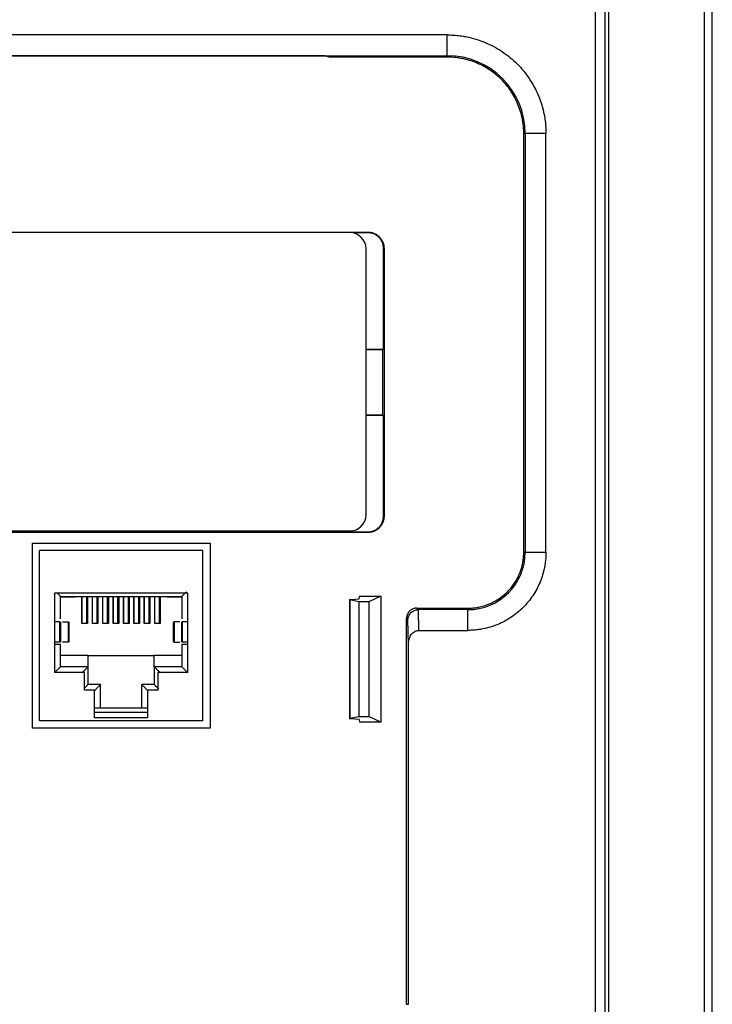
# Model space of a CAD drawing. Header units: millimetres. Extents: x 190.2 to 209.8, y 176 to 224.
# Tile 8 of 9: x 203 to 209.8, y 209.1 to 218.7. Entities that reach past the tile are written whole.
import ezdxf

# ---------------------------------------------------------------- set-up
doc = ezdxf.new("R2010")
doc.units = ezdxf.units.MM

msp = doc.modelspace()

# ---------------------------------------------------------------- linework, layer by layer
at = {"color": 7, "linetype": 'Continuous', "lineweight": 25}
for p, q in [((208.7322, 221.5409), (208.7322, 208.4066)), ((208.5997, 221.4863), (208.5997, 208.4613)), ((208.6997, 208.4611), (208.6997, 221.4864)), ((209.6714, 221.3988), (209.6714, 208.5488)), ((209.75, 207.5488), (209.75, 221.3988)), ((207.1505, 218.5611), (200.7505, 218.5611)), ((207.1505, 218.3576), (207.1505, 218.5611)), ((200.7505, 218.3576), (207.1505, 218.3576)), ((205.9505, 218.3567), (201.9505, 218.3567)), ((205.9909, 218.3433), (205.9505, 218.3567)), ((207.1505, 218.3576), (207.1505, 218.3433)), ((207.1505, 218.3433), (205.9909, 218.3433)), ((207.9005, 213.4883), (207.9005, 217.5933)), ((207.9148, 217.5933), (207.9005, 217.5933)), ((208.1183, 217.5933), (207.9148, 217.5933)), ((207.9148, 217.5933), (207.9148, 213.4883)), ((208.1183, 213.4883), (208.1183, 217.5933)), ((201.531, 216.6271), (206.371, 216.6271)), ((206.1937, 216.6219), (201.5363, 216.6219)), ((206.371, 216.6202), (206.225, 216.6188)), ((206.371, 216.6202), (206.371, 216.6271)), ((206.3531, 213.855), (206.3531, 216.4625)), ((206.5239, 215.4816), (206.5239, 216.4688)), ((206.5294, 216.4688), (206.5239, 216.4688)), ((206.5294, 216.4688), (206.5294, 213.8388)), ((206.3531, 215.48), (206.5239, 215.4816)), ((206.3531, 215.4747), (206.5184, 215.4761)), ((206.5184, 215.4761), (206.5239, 215.4816)), ((206.5184, 214.8314), (206.5184, 215.4761)), ((206.5184, 214.8314), (206.3531, 214.8329)), ((206.5239, 214.8259), (206.3531, 214.8275)), ((206.5184, 214.8314), (206.5239, 214.8259)), ((206.5239, 213.8388), (206.5239, 214.8259)), ((206.5239, 213.8388), (206.5294, 213.8388)), ((201.531, 213.6888), (206.221, 213.6888)), ((206.371, 213.6804), (201.531, 213.6804)), ((201.5363, 213.6956), (206.1937, 213.6956)), ((206.221, 213.6888), (206.221, 213.698)), ((206.221, 213.6888), (206.371, 213.6873)), ((206.371, 213.6873), (206.371, 213.6804)), ((203.0797, 213.575), (204.8223, 213.575)), ((203.0797, 211.7625), (203.0797, 213.575)), ((204.8223, 213.575), (204.8223, 211.7625)), ((203.1505, 211.8338), (203.1505, 213.5038)), ((204.7505, 213.5038), (203.1505, 213.5038)), ((204.7505, 211.8338), (204.7505, 213.5038)), ((207.9148, 213.4883), (207.9005, 213.4883)), ((207.9148, 213.4883), (208.1183, 213.4883)), ((203.3005, 213.0888), (204.6005, 213.0888)), ((203.3005, 212.8038), (203.3005, 213.0888)), ((203.3555, 213.0538), (204.5455, 213.0538)), ((203.3555, 212.8338), (203.3555, 213.0538)), ((203.3555, 213.0493), (203.5005, 213.0493)), ((203.5005, 213.0515), (203.566, 213.0515)), ((203.5005, 213.0493), (203.5005, 213.0515)), ((203.566, 213.0493), (203.5005, 213.0493)), ((203.566, 213.0515), (203.566, 213.0538)), ((203.566, 212.7888), (203.566, 213.0493)), ((203.5685, 212.7888), (203.5685, 213.0538)), ((203.6135, 212.7888), (203.6135, 213.0538)), ((203.621, 213.0515), (203.621, 213.0538)), ((203.621, 213.0515), (203.668, 213.0515)), ((203.621, 213.0493), (203.621, 212.7888)), ((203.668, 213.0493), (203.621, 213.0493)), ((203.668, 213.0515), (203.668, 213.0538)), ((203.668, 212.7888), (203.668, 213.0493)), ((203.6705, 212.7888), (203.6705, 213.0538)), ((203.7155, 212.7888), (203.7155, 213.0538)), ((203.723, 213.0515), (203.723, 213.0538)), ((203.723, 213.0515), (203.77, 213.0515)), ((203.723, 213.0493), (203.723, 212.7888)), ((203.77, 213.0493), (203.723, 213.0493)), ((203.77, 213.0515), (203.77, 213.0538)), ((203.77, 212.7888), (203.77, 213.0493)), ((203.7725, 212.7888), (203.7725, 213.0538)), ((203.8175, 212.7888), (203.8175, 213.0538)), ((203.825, 213.0515), (203.825, 213.0538)), ((203.825, 213.0515), (203.872, 213.0515)), ((203.825, 213.0493), (203.825, 212.7888)), ((203.872, 213.0493), (203.825, 213.0493)), ((203.872, 213.0515), (203.872, 213.0538)), ((203.872, 212.7888), (203.872, 213.0493)), ((203.8745, 212.7888), (203.8745, 213.0538)), ((203.9195, 212.7888), (203.9195, 213.0538)), ((203.927, 213.0515), (203.927, 213.0538)), ((203.927, 213.0515), (203.974, 213.0515)), ((203.927, 213.0493), (203.927, 212.7888)), ((203.974, 213.0493), (203.927, 213.0493)), ((203.974, 213.0515), (203.974, 213.0538)), ((203.974, 212.7888), (203.974, 213.0493)), ((203.9765, 212.7888), (203.9765, 213.0538)), ((204.0215, 212.7888), (204.0215, 213.0538)), ((204.029, 213.0515), (204.029, 213.0538)), ((204.029, 213.0515), (204.076, 213.0515)), ((204.029, 213.0493), (204.029, 212.7888)), ((204.076, 213.0493), (204.029, 213.0493)), ((204.076, 213.0515), (204.076, 213.0538)), ((204.076, 212.7888), (204.076, 213.0493)), ((204.0785, 212.7888), (204.0785, 213.0538)), ((204.1235, 212.7888), (204.1235, 213.0538)), ((204.131, 213.0515), (204.131, 213.0538)), ((204.131, 213.0515), (204.178, 213.0515)), ((204.131, 213.0493), (204.131, 212.7888)), ((204.178, 213.0493), (204.131, 213.0493)), ((204.178, 213.0515), (204.178, 213.0538)), ((204.178, 212.7888), (204.178, 213.0493)), ((204.1805, 212.7888), (204.1805, 213.0538)), ((204.2255, 212.7888), (204.2255, 213.0538)), ((204.233, 213.0515), (204.233, 213.0538)), ((204.233, 213.0515), (204.28, 213.0515)), ((204.233, 213.0493), (204.233, 212.7888)), ((204.28, 213.0493), (204.233, 213.0493)), ((204.28, 213.0515), (204.28, 213.0538)), ((204.28, 212.7888), (204.28, 213.0493)), ((204.2825, 212.7888), (204.2825, 213.0538)), ((204.3275, 212.7888), (204.3275, 213.0538)), ((204.335, 213.0538), (204.335, 213.0515)), ((204.335, 213.0515), (204.4005, 213.0515)), ((204.335, 213.0493), (204.335, 212.7888)), ((204.4005, 213.0493), (204.335, 213.0493)), ((204.4005, 213.0515), (204.4005, 213.0493)), ((204.4005, 213.0493), (204.5455, 213.0493)), ((204.5455, 213.0538), (204.5455, 212.8338)), ((204.6005, 213.0888), (204.6005, 212.8038)), ((206.2851, 213.0298), (206.2891, 213.0578)), ((206.2891, 213.0578), (206.4982, 213.0578)), ((206.4982, 213.0578), (206.381, 213.0008)), ((206.4982, 213.0578), (206.4982, 211.8197)), ((206.191, 213.0245), (206.191, 211.853)), ((206.281, 213.0008), (206.195, 213.0191)), ((206.195, 213.0191), (206.195, 211.8584)), ((206.206, 213.0242), (206.2851, 213.0298)), ((206.381, 213.0008), (206.281, 213.0008)), ((206.281, 213.0008), (206.281, 211.8767)), ((206.381, 213.0008), (206.381, 211.8767)), ((206.8642, 212.9239), (206.8504, 212.9383)), ((206.8504, 212.9383), (207.3505, 212.9383)), ((206.8642, 212.924), (206.8671, 212.7205)), ((207.3505, 212.924), (206.8642, 212.924)), ((207.3505, 212.924), (207.3505, 212.9383)), ((207.3505, 212.7205), (207.3505, 212.924)), ((203.3005, 212.6038), (203.3005, 212.8038)), ((203.3505, 212.6038), (203.3505, 212.8038)), ((203.3562, 212.8038), (203.3562, 212.6038)), ((203.3737, 212.8038), (203.4319, 212.8038)), ((203.4319, 212.8038), (203.4319, 212.6038)), ((203.4405, 212.6036), (203.4405, 212.8039)), ((203.621, 212.7888), (203.566, 212.7888)), ((203.723, 212.7888), (203.668, 212.7888)), ((203.825, 212.7888), (203.77, 212.7888)), ((203.927, 212.7888), (203.872, 212.7888)), ((204.029, 212.7888), (203.974, 212.7888)), ((204.131, 212.7888), (204.076, 212.7888)), ((204.233, 212.7888), (204.178, 212.7888)), ((204.335, 212.7888), (204.28, 212.7888)), ((204.4605, 212.8039), (204.4605, 212.6036)), ((204.4691, 212.8038), (204.4691, 212.6038)), ((204.5273, 212.8038), (204.4691, 212.8038)), ((204.5448, 212.6038), (204.5448, 212.8038)), ((204.5505, 212.8038), (204.5505, 212.6038)), ((204.6005, 212.8038), (204.6005, 212.6038)), ((206.7641, 212.8247), (206.7505, 212.8383)), ((206.7505, 209.0533), (206.7505, 212.8383)), ((206.7683, 212.5796), (206.7641, 212.8247)), ((206.8671, 212.7205), (207.3505, 212.7205)), ((203.3005, 212.3088), (203.3005, 212.6038)), ((203.3555, 212.3638), (203.3555, 212.5838)), ((203.4319, 212.6038), (203.3737, 212.6038)), ((204.4691, 212.6038), (204.5273, 212.6038)), ((204.5455, 212.5838), (204.5455, 212.3638)), ((204.6005, 212.6038), (204.6005, 212.3088)), ((206.7683, 209.0533), (206.7683, 212.5796)), ((203.6255, 212.4738), (203.3555, 212.4738)), ((203.6255, 212.3638), (203.6255, 212.4738)), ((203.6255, 212.4738), (204.2755, 212.4738)), ((204.5455, 212.4738), (204.2755, 212.4738)), ((204.2755, 212.3638), (204.2755, 212.4738)), ((203.6255, 212.3638), (203.3555, 212.3638)), ((203.6255, 212.1888), (203.6255, 212.3638)), ((204.5455, 212.3638), (204.2755, 212.3638)), ((204.2755, 212.3638), (204.2755, 212.1888)), ((203.5905, 212.3088), (203.3005, 212.3088)), ((203.5905, 212.1338), (203.5905, 212.3088)), ((204.3105, 212.3088), (204.3105, 212.1338)), ((204.6005, 212.3088), (204.3105, 212.3088)), ((203.748, 212.1888), (203.6255, 212.1888)), ((203.748, 211.9588), (203.748, 212.1888)), ((204.2755, 212.1888), (204.153, 212.1888)), ((204.153, 211.9588), (204.153, 212.1888)), ((203.6905, 212.1338), (203.5905, 212.1338)), ((203.6905, 211.8638), (203.6905, 212.1338)), ((204.2105, 212.1338), (204.2105, 211.8638)), ((204.3105, 212.1338), (204.2105, 212.1338)), ((204.2105, 211.9588), (203.6905, 211.9588)), ((204.2105, 211.9138), (203.6905, 211.9138)), ((204.7505, 211.8338), (203.1505, 211.8338)), ((204.2105, 211.8638), (203.6905, 211.8638)), ((206.195, 211.8584), (206.281, 211.8767)), ((206.2851, 211.8478), (206.206, 211.8534)), ((206.281, 211.8767), (206.381, 211.8767)), ((206.2851, 211.8478), (206.2891, 211.8197)), ((206.4982, 211.8197), (206.2891, 211.8197)), ((206.4982, 211.8197), (206.381, 211.8767)), ((204.8223, 211.7625), (203.0797, 211.7625)), ((206.7505, 209.0533), (206.7683, 209.0533))]:
    msp.add_line(p, q, dxfattribs=at)
for centre, radius, start, end in [((207.1505, 217.5933), 0.7643, 0, 90), ((207.3505, 213.4883), 0.5643, 270, 0)]:
    msp.add_arc(centre, radius, start, end, dxfattribs=at)
for centre, major_axis, start_param, end_param in [((206.1925, 216.4613), (0.114, 0.114), 5.501585, 7.064785), ((206.1925, 213.8563), (-0.114, 0.114), 2.359993, 3.923193)]:
    msp.add_ellipse(centre, major_axis=major_axis, ratio=0.992433, start_param=start_param, end_param=end_param, dxfattribs=at)
for points, knots in [([(207.1505, 218.5611), (207.161, 218.561), (207.1819, 218.5608), (207.2132, 218.5592), (207.2444, 218.5567), (207.2756, 218.5531), (207.3066, 218.5486), (207.3587, 218.5392), (207.431, 218.5212), (207.5214, 218.4889), (207.6083, 218.4478), (207.7169, 218.3824), (207.8392, 218.2819), (207.9397, 218.1597), (208.005, 218.0511), (208.0461, 217.9642), (208.0784, 217.8738), (208.099, 217.7913), (208.1108, 217.7185), (208.1171, 217.656), (208.1179, 217.6142), (208.1183, 217.5933)], [0, 0, 0, 0, 0.020674, 0.0413065, 0.0619191, 0.0825336, 0.1031718, 0.1238554, 0.1869599, 0.2500991, 0.3132036, 0.3763429, 0.500008, 0.6236732, 0.6867777, 0.7499169, 0.8130214, 0.8761607, 0.9174618, 0.9586835, 1, 1, 1, 1]), ([(207.9005, 217.5933), (207.9004, 217.6014), (207.9003, 217.6176), (207.8991, 217.6419), (207.8971, 217.6661), (207.8943, 217.6902), (207.8908, 217.7142), (207.8835, 217.7546), (207.8696, 217.8106), (207.8445, 217.8807), (207.8127, 217.948), (207.7621, 218.0322), (207.6842, 218.127), (207.5894, 218.2048), (207.5053, 218.2555), (207.438, 218.2873), (207.3679, 218.3124), (207.304, 218.3283), (207.2475, 218.3375), (207.1991, 218.3424), (207.1667, 218.343), (207.1505, 218.3433)], [0, 0, 0, 0, 0.020673, 0.041304, 0.061917, 0.082531, 0.10317, 0.123855, 0.186955, 0.250099, 0.313199, 0.376343, 0.500008, 0.623673, 0.686773, 0.749917, 0.813016, 0.876161, 0.91746, 0.958681, 1, 1, 1, 1]), ([(206.371, 216.6271), (206.375, 216.6271), (206.383, 216.6269), (206.3948, 216.6255), (206.4065, 216.6233), (206.4181, 216.6202), (206.4357, 216.6139), (206.4586, 216.6021), (206.4837, 216.5815), (206.5044, 216.5564), (206.5174, 216.5311), (206.5248, 216.5083), (206.5287, 216.4887), (206.5292, 216.4754), (206.5294, 216.4688)], [0, 0, 0, 0, 0.0482794, 0.096162, 0.143923, 0.1918394, 0.2401857, 0.3700092, 0.5000482, 0.6298718, 0.7599109, 0.8401081, 0.9197097, 1, 1, 1, 1]), ([(206.5239, 216.4688), (206.5238, 216.4728), (206.5236, 216.4808), (206.5221, 216.4926), (206.5198, 216.5043), (206.5165, 216.5158), (206.5103, 216.5327), (206.4989, 216.554), (206.4797, 216.577), (206.4564, 216.596), (206.4327, 216.6084), (206.4106, 216.6158), (206.391, 216.6196), (206.3777, 216.62), (206.371, 216.6202)], [0, 0, 0, 0, 0.049916, 0.099389, 0.148743, 0.1983, 0.248383, 0.372647, 0.497495, 0.622514, 0.748112, 0.832202, 0.915685, 1, 1, 1, 1]), ([(206.5294, 213.8388), (206.5293, 213.8348), (206.5291, 213.8268), (206.5277, 213.8149), (206.5255, 213.8032), (206.5224, 213.7917), (206.5162, 213.774), (206.5044, 213.7512), (206.4838, 213.726), (206.4586, 213.7054), (206.4334, 213.6924), (206.4105, 213.685), (206.3909, 213.6811), (206.3777, 213.6806), (206.371, 213.6804)], [0, 0, 0, 0, 0.048279, 0.096162, 0.143923, 0.191839, 0.240186, 0.370009, 0.500048, 0.629872, 0.759911, 0.840108, 0.91971, 1, 1, 1, 1]), ([(206.371, 213.6873), (206.375, 213.6874), (206.383, 213.6875), (206.3949, 213.6888), (206.4066, 213.6911), (206.4181, 213.6942), (206.435, 213.7003), (206.4563, 213.7115), (206.4796, 213.7305), (206.4989, 213.7536), (206.5115, 213.7772), (206.5191, 213.7992), (206.5231, 213.8188), (206.5236, 213.8321), (206.5239, 213.8388)], [0, 0, 0, 0, 0.050719, 0.100969, 0.151059, 0.201299, 0.251997, 0.377379, 0.502616, 0.627248, 0.751728, 0.834756, 0.917012, 1, 1, 1, 1]), ([(208.1183, 213.4883), (208.1182, 213.48), (208.1181, 213.4634), (208.1168, 213.4385), (208.1148, 213.4137), (208.112, 213.389), (208.1084, 213.3644), (208.1009, 213.3231), (208.0867, 213.2657), (208.061, 213.194), (208.0284, 213.1251), (207.9766, 213.0389), (207.8969, 212.9419), (207.7999, 212.8622), (207.7137, 212.8104), (207.6448, 212.7778), (207.5731, 212.7521), (207.5076, 212.7358), (207.4498, 212.7264), (207.4003, 212.7214), (207.3671, 212.7208), (207.3505, 212.7205)], [0, 0, 0, 0, 0.020673, 0.041304, 0.061917, 0.082532, 0.103171, 0.123855, 0.186955, 0.250099, 0.313199, 0.376343, 0.500008, 0.623673, 0.686773, 0.749917, 0.813017, 0.876161, 0.91746, 0.958682, 1, 1, 1, 1]), ([(207.3505, 212.9383), (207.3576, 212.9383), (207.3719, 212.9385), (207.3932, 212.9398), (207.4145, 212.9419), (207.4357, 212.9448), (207.4676, 212.9504), (207.5099, 212.9609), (207.5613, 212.9793), (207.6107, 213.0026), (207.6724, 213.0398), (207.7419, 213.0969), (207.799, 213.1664), (207.8361, 213.2281), (207.8595, 213.2774), (207.8778, 213.3288), (207.8895, 213.3757), (207.8962, 213.4171), (207.8998, 213.4526), (207.9003, 213.4764), (207.9005, 213.4883)], [0, 0, 0, 0, 0.024798, 0.049545, 0.074279, 0.099035, 0.123853, 0.186945, 0.250097, 0.313189, 0.376341, 0.500007, 0.623672, 0.686764, 0.749916, 0.813008, 0.87616, 0.917456, 0.958678, 1, 1, 1, 1]), ([(203.3555, 213.0538), (203.3553, 213.054), (203.3549, 213.0545), (203.3513, 213.058), (203.3457, 213.0636), (203.3359, 213.0734), (203.3266, 213.0827), (203.3205, 213.0888)], [0, 0, 0, 0, 0.145014, 0.299333, 0.467299, 0.652299, 1, 1, 1, 1]), ([(204.5455, 213.0538), (204.5457, 213.054), (204.5462, 213.0544), (204.5497, 213.0579), (204.5553, 213.0636), (204.566, 213.0743), (204.5784, 213.0867), (204.5884, 213.0966), (204.5908, 213.0991)], [0, 0, 0, 0, 0.121465, 0.250723, 0.391413, 0.54637, 0.886312, 1, 1, 1, 1]), ([(206.195, 213.0191), (206.1943, 213.0193), (206.1928, 213.0196), (206.1915, 213.0202), (206.1909, 213.0207), (206.191, 213.0213), (206.1923, 213.0222), (206.1964, 213.0233), (206.2028, 213.0239), (206.206, 213.0242)], [0, 0, 0, 0, 0.100274, 0.200602, 0.300987, 0.401431, 0.501936, 0.747028, 1, 1, 1, 1]), ([(206.8504, 212.9383), (206.8472, 212.9382), (206.8406, 212.938), (206.8309, 212.9365), (206.8214, 212.9341), (206.8121, 212.9308), (206.8033, 212.9266), (206.7948, 212.9215), (206.7869, 212.9157), (206.7797, 212.9091), (206.7731, 212.9018), (206.7672, 212.8939), (206.7622, 212.8855), (206.758, 212.8766), (206.7547, 212.8674), (206.7523, 212.8579), (206.7508, 212.8481), (206.7506, 212.8416), (206.7505, 212.8383)], [0, 0, 0, 0, 0.062505, 0.125008, 0.18751, 0.25001, 0.312508, 0.375006, 0.437503, 0.5, 0.562497, 0.624994, 0.687492, 0.74999, 0.81249, 0.874992, 0.937495, 1, 1, 1, 1]), ([(206.7641, 212.8247), (206.7642, 212.8278), (206.7644, 212.8338), (206.7657, 212.8421), (206.7674, 212.8494), (206.7693, 212.8556), (206.7731, 212.866), (206.7803, 212.8796), (206.7934, 212.8952), (206.8089, 212.9078), (206.8266, 212.9171), (206.8452, 212.9228), (206.8579, 212.9236), (206.8642, 212.9239)], [0, 0, 0, 0, 0.063037, 0.119424, 0.16916, 0.212245, 0.248681, 0.388309, 0.51249, 0.641624, 0.765533, 0.884782, 1, 1, 1, 1]), ([(203.3505, 212.8038), (203.3505, 212.8038), (203.3451, 212.8038), (203.3266, 212.8038), (203.3136, 212.8038), (203.3005, 212.8038)], [0, 0, 0, 0, 0.5, 0.5, 1, 1, 1, 1]), ([(204.6005, 212.8038), (204.5874, 212.8038), (204.5744, 212.8038), (204.5559, 212.8038), (204.5505, 212.8038), (204.5505, 212.8038)], [0, 0, 0, 0, 0.5, 0.5, 1, 1, 1, 1]), ([(206.7683, 212.5796), (206.7684, 212.5839), (206.7685, 212.5923), (206.7697, 212.604), (206.7713, 212.6145), (206.7731, 212.6235), (206.7768, 212.6382), (206.7838, 212.6573), (206.7965, 212.6797), (206.8119, 212.6977), (206.8278, 212.7097), (206.8422, 212.7163), (206.8546, 212.7198), (206.8629, 212.7202), (206.8671, 212.7205)], [0, 0, 0, 0, 0.069263, 0.131659, 0.187188, 0.235853, 0.277659, 0.427391, 0.555629, 0.684129, 0.79871, 0.867863, 0.934637, 1, 1, 1, 1]), ([(203.3555, 212.5838), (203.3555, 212.5838), (203.349, 212.5838), (203.3268, 212.5838), (203.3112, 212.5838), (203.2955, 212.5838)], [0, 0, 0, 0, 0.5, 0.5, 1, 1, 1, 1]), ([(203.3505, 212.6038), (203.3504, 212.6038), (203.3503, 212.6038), (203.349, 212.6038), (203.3467, 212.6038), (203.3426, 212.6038), (203.3362, 212.6038), (203.3282, 212.6038), (203.3193, 212.6038), (203.3099, 212.6038), (203.3037, 212.6038), (203.3005, 212.6038)], [0, 0, 0, 0, 0.079597, 0.159223, 0.240129, 0.368602, 0.500069, 0.628543, 0.760011, 0.879282, 1, 1, 1, 1]), ([(204.6055, 212.5838), (204.5898, 212.5838), (204.5742, 212.5838), (204.552, 212.5838), (204.5455, 212.5838), (204.5455, 212.5838)], [0, 0, 0, 0, 0.5, 0.5, 1, 1, 1, 1]), ([(204.6005, 212.6038), (204.5984, 212.6038), (204.5942, 212.6038), (204.588, 212.6038), (204.5808, 212.6038), (204.5729, 212.6038), (204.5649, 212.6038), (204.5584, 212.6038), (204.5538, 212.6038), (204.551, 212.6038), (204.5507, 212.6038), (204.5505, 212.6038)], [0, 0, 0, 0, 0.080115, 0.159741, 0.240152, 0.369781, 0.500092, 0.629721, 0.760033, 0.87985, 1, 1, 1, 1]), ([(203.3555, 212.3638), (203.3554, 212.3637), (203.3553, 212.3636), (203.3541, 212.3625), (203.3523, 212.3607), (203.3498, 212.3581), (203.3466, 212.3549), (203.3426, 212.3509), (203.3368, 212.3451), (203.3285, 212.3368), (203.3186, 212.3268), (203.3073, 212.3156), (203.2999, 212.3081), (203.2955, 212.3038)], [0, 0, 0, 0, 0.056102, 0.113807, 0.173745, 0.236477, 0.302496, 0.372222, 0.446014, 0.574059, 0.724076, 0.838205, 1, 1, 1, 1]), ([(203.6255, 212.3638), (203.6254, 212.3637), (203.6253, 212.3636), (203.6242, 212.3624), (203.6224, 212.3606), (203.6199, 212.3581), (203.6166, 212.3548), (203.6126, 212.3509), (203.6068, 212.3451), (203.5986, 212.3368), (203.5886, 212.3269), (203.5773, 212.3156), (203.5699, 212.3081), (203.5655, 212.3038)], [0, 0, 0, 0, 0.056102, 0.113807, 0.173745, 0.236477, 0.302496, 0.372222, 0.446014, 0.574059, 0.724076, 0.838205, 1, 1, 1, 1]), ([(204.2755, 212.3638), (204.2756, 212.3637), (204.2757, 212.3636), (204.2769, 212.3625), (204.2787, 212.3607), (204.2812, 212.3581), (204.2844, 212.3549), (204.2884, 212.3509), (204.2942, 212.3451), (204.3025, 212.3368), (204.3124, 212.3268), (204.3237, 212.3156), (204.3311, 212.3081), (204.3355, 212.3038)], [0, 0, 0, 0, 0.056102, 0.113807, 0.173745, 0.236477, 0.302496, 0.372222, 0.446014, 0.574059, 0.724076, 0.838205, 1, 1, 1, 1]), ([(204.5455, 212.3638), (204.5456, 212.3637), (204.5457, 212.3636), (204.5468, 212.3624), (204.5486, 212.3606), (204.5511, 212.3581), (204.5544, 212.3548), (204.5584, 212.3509), (204.5642, 212.3451), (204.5724, 212.3368), (204.5824, 212.3269), (204.5937, 212.3156), (204.6011, 212.3081), (204.6055, 212.3038)], [0, 0, 0, 0, 0.056102, 0.113807, 0.173745, 0.236477, 0.302496, 0.372222, 0.446014, 0.574059, 0.724076, 0.838205, 1, 1, 1, 1]), ([(203.6255, 212.1888), (203.6253, 212.1886), (203.6248, 212.1881), (203.6213, 212.1846), (203.6157, 212.179), (203.6059, 212.1691), (203.5966, 212.1598), (203.5905, 212.1538)], [0, 0, 0, 0, 0.145014, 0.299333, 0.467299, 0.652299, 1, 1, 1, 1]), ([(203.748, 212.1888), (203.7479, 212.1887), (203.7478, 212.1886), (203.7467, 212.1874), (203.7449, 212.1856), (203.7424, 212.1831), (203.7391, 212.1798), (203.7351, 212.1759), (203.7293, 212.1701), (203.7211, 212.1618), (203.7111, 212.1519), (203.6998, 212.1406), (203.6924, 212.1331), (203.688, 212.1288)], [0, 0, 0, 0, 0.056102, 0.113807, 0.173745, 0.236477, 0.302496, 0.372222, 0.446014, 0.574059, 0.724076, 0.838205, 1, 1, 1, 1]), ([(204.213, 212.1288), (204.2107, 212.1311), (204.2063, 212.1355), (204.2002, 212.1415), (204.1952, 212.1465), (204.1883, 212.1535), (204.1799, 212.1618), (204.1704, 212.1713), (204.1628, 212.1789), (204.1572, 212.1845), (204.1536, 212.1881), (204.1532, 212.1885), (204.153, 212.1888)], [0, 0, 0, 0, 0.086956, 0.16198, 0.225074, 0.276243, 0.426307, 0.554455, 0.680809, 0.795534, 0.900941, 1, 1, 1, 1]), ([(204.2755, 212.1888), (204.2757, 212.1885), (204.2761, 212.1881), (204.2797, 212.1845), (204.2853, 212.1789), (204.296, 212.1683), (204.3084, 212.1559), (204.3184, 212.1459), (204.3208, 212.1434)], [0, 0, 0, 0, 0.1214651, 0.250723, 0.3914129, 0.5463702, 0.8863117, 1, 1, 1, 1]), ([(206.206, 211.8534), (206.2046, 211.8535), (206.2015, 211.8537), (206.1976, 211.8542), (206.1942, 211.8549), (206.1912, 211.8558), (206.1903, 211.857), (206.1934, 211.8579), (206.195, 211.8584)], [0, 0, 0, 0, 0.10878, 0.228459, 0.359056, 0.500581, 0.75029, 1, 1, 1, 1])]:
    msp.add_open_spline(points, degree=3, knots=knots, dxfattribs=at)

doc.saveas('drawing.dxf')
